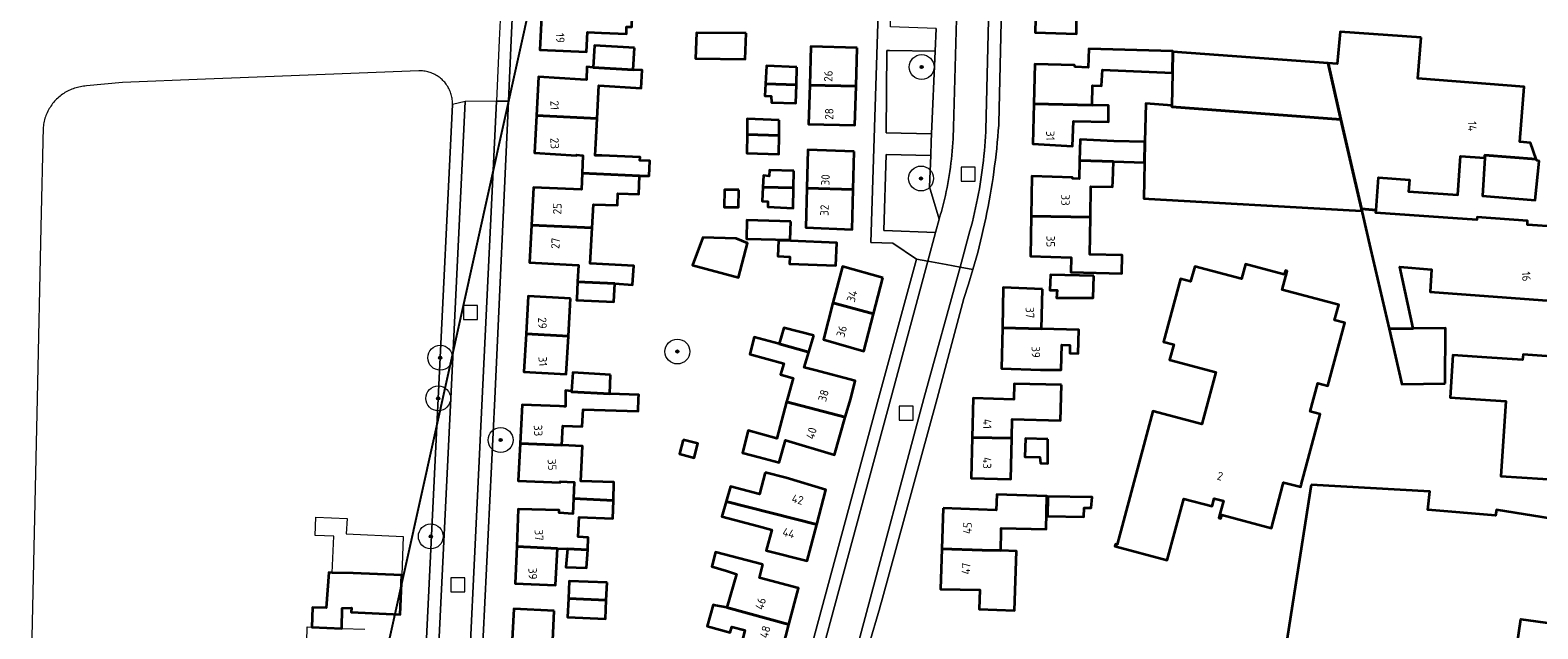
# Model space of a CAD drawing. Extents: x 154222 to 160093, y 456746 to 462495.
# Tile 52 of 254: x 157485 to 157728, y 460713 to 460809. Entities that reach past the tile are written whole.
import ezdxf
from ezdxf.enums import TextEntityAlignment as Align

# ---------------------------------------------------------------- set-up
doc = ezdxf.new("R2010")
doc.units = 0
doc.header["$LTSCALE"] = 0.75
doc.layers.get('0').update_dxf_attribs({"linetype": 'CONTINUOUS'})
doc.layers.get('DEFPOINTS').update_dxf_attribs({"linetype": 'CONTINUOUS'})
for name, color, linetype, lineweight in [('B-XX-GR-BOOM-S', 252, 'CONTINUOUS', 25), ('B-XX-OG-BEBOUWING-GV', 6, 'CONTINUOUS', 35), ('B-XX-OG-BEBOUWING-T18', 1, 'CONTINUOUS', 18), ('B-XX-OG-TERREIN_CULTUURSCHEIDING-GV', 252, 'CONTINUOUS', 18), ('B-XX-OG-TERREIN_ERF-GV', 252, 'CONTINUOUS', 18), ('B-XX-RI-GWA_RIOOLPUT-S', 252, 'CONTINUOUS', 25), ('B-XX-VH-VERHARDING_STRAATBAKSTEEN-GV', 252, 'CONTINUOUS', 18), ('B-XX-VH-VERHARDING_TEGEL-GV', 252, 'CONTINUOUS', 18)]:
    doc.layers.add(name, color=color, linetype=linetype, lineweight=lineweight)
doc.styles.add('NLCS-ISO-M-T18', font='NLCS-ISO.ttf', dxfattribs={"height": 1.8})

# ---------------------------------------------------------------- blocks, each defined once
blk = doc.blocks.new('SRI-PUT_INSPECTIEPUT_RIOOLPUT-SO')
at = {"color": 0, "linetype": 'ByBlock', "lineweight": 18}
blk.add_lwpolyline([(-1.125, -1.125), (1.125, -1.125), (1.125, 1.125), (-1.125, 1.125)], close=True, dxfattribs=at)
blk = doc.blocks.new('SGR-BOOM_01-SO')
at = {"linetype": 'ByBlock', "lineweight": 18}
h = blk.add_hatch(color=0, dxfattribs=at)
h.dxf.hatch_style = 1
edge = h.paths.add_edge_path()
edge.add_arc((0, 0), 0.25, 0, 360)
at = {"color": 0, "linetype": 'ByBlock', "lineweight": 18}
for radius in [2, 0.25]:
    blk.add_circle((0, 0), radius, dxfattribs=at)

msp = doc.modelspace()

# ---------------------------------------------------------------- linework, layer by layer
at = {"layer": 'B-XX-OG-BEBOUWING-GV'}
for points in [[(157658.516, 460815.17), (157655.514, 460815.241), (157653.565, 460815.287), (157646.961, 460815.445), (157646.773, 460808.8), (157653.447, 460808.616), (157653.447, 460812.54), (157662.034, 460812.239), (157662.133, 460815.053)], [(157574.941, 460811.977), (157567.444, 460812.463), (157567.134, 460806.058), (157574.639, 460805.725), (157574.792, 460808.89), (157577.033, 460808.783), (157581.036, 460808.592), (157581.033, 460809.743), (157581.883, 460809.745), (157581.979, 460811.521), (157577.178, 460811.832)], [(157600.297, 460808.689), (157592.292, 460808.77), (157592.152, 460804.617), (157600.157, 460804.536)], [(157708.861, 460807.999), (157695.852, 460808.918), (157695.364, 460803.764), (157693.899, 460803.871), (157695.967, 460794.856), (157698.047, 460785.791), (157699.273, 460780.445), (157701.62, 460780.282), (157702.029, 460785.498), (157707.015, 460785.131), (157706.87, 460783.28), (157714.776, 460782.698), (157715.211, 460788.953), (157719.114, 460788.662), (157719.138, 460789.109), (157727.394, 460788.446), (157726.462, 460791.081), (157724.761, 460791.227), (157725.44, 460800.084), (157708.327, 460801.444)], [(157582.335, 460806.356), (157575.878, 460806.742), (157575.668, 460803.216), (157582.124, 460802.83)], [(157618.163, 460806.38), (157610.708, 460806.562), (157610.524, 460800.366), (157617.979, 460800.172)], [(157668.922, 460805.7), (157668.925, 460805.839), (157655.435, 460806.17), (157655.343, 460803.205), (157653.24, 460803.313), (157653.14, 460803.563), (157646.736, 460803.747), (157646.576, 460797.336), (157655.967, 460797.124), (157656.038, 460800.283), (157657.488, 460800.25), (157657.602, 460802.842), (157668.86, 460802.35)], [(157693.899, 460803.871), (157668.922, 460805.7), (157668.86, 460802.35), (157668.763, 460797.096), (157668.758, 460796.848), (157695.967, 460794.856)], [(157575.668, 460803.216), (157574.695, 460803.274), (157574.591, 460801.209), (157573.649, 460801.27), (157566.894, 460801.704), (157566.577, 460795.466), (157576.334, 460795.003), (157576.602, 460800.3), (157583.408, 460799.893), (157583.551, 460802.745), (157582.124, 460802.83)], [(157608.464, 460803.255), (157603.561, 460803.443), (157603.418, 460800.551), (157608.373, 460800.422)], [(157608.373, 460800.422), (157603.418, 460800.551), (157603.323, 460798.64), (157604.323, 460798.593), (157604.376, 460797.542), (157608.278, 460797.451)], [(157617.979, 460800.172), (157610.524, 460800.366), (157610.338, 460794.104), (157617.793, 460793.922)], [(157576.334, 460795.003), (157566.577, 460795.466), (157566.273, 460789.496), (157573.028, 460789.062), (157573.033, 460789.152), (157574.029, 460789.064), (157573.907, 460786.222), (157583.141, 460785.767), (157584.719, 460785.749), (157584.796, 460788.208), (157583.218, 460788.257), (157583.235, 460788.786), (157577.08, 460789.022), (157576.033, 460789.062), (157576.129, 460790.951)], [(157655.967, 460797.124), (157646.576, 460797.336), (157646.416, 460790.939), (157652.821, 460790.554), (157652.961, 460794.557), (157658.615, 460794.47), (157658.608, 460797.065)], [(157668.763, 460797.096), (157664.572, 460797.403), (157664.442, 460791.251), (157664.372, 460787.936), (157664.25, 460782.117), (157665.075, 460782.07), (157697.286, 460780.245), (157699.346, 460780.128), (157699.273, 460780.445), (157698.047, 460785.791), (157695.967, 460794.856), (157668.758, 460796.848)], [(157605.633, 460794.743), (157600.48, 460794.931), (157600.44, 460792.396), (157605.594, 460792.262)], [(157605.594, 460792.262), (157600.44, 460792.396), (157600.393, 460789.428), (157605.546, 460789.24)], [(157659.473, 460791.371), (157654.019, 460791.608), (157653.937, 460788.234), (157659.379, 460788.078), (157664.372, 460787.936), (157664.442, 460791.251)], [(157617.652, 460789.669), (157610.197, 460789.952), (157610.039, 460783.793), (157617.497, 460783.599)], [(157659.379, 460788.078), (157653.937, 460788.234), (157653.866, 460785.312), (157652.78, 460785.351), (157652.783, 460785.501), (157646.279, 460785.736), (157646.169, 460779.3), (157655.675, 460779.115), (157655.76, 460784.063), (157659.251, 460783.991), (157659.288, 460784.866)], [(157727.394, 460788.446), (157719.138, 460789.109), (157719.114, 460788.662), (157718.778, 460782.558), (157727.235, 460781.878), (157727.87, 460788.133), (157727.47, 460788.232)], [(157573.907, 460786.222), (157573.792, 460783.561), (157566.086, 460783.892), (157565.774, 460777.836), (157575.534, 460777.395), (157575.742, 460781.189), (157579.591, 460781.065), (157579.652, 460782.942), (157583.049, 460782.832), (157583.141, 460785.767)], [(157607.954, 460786.594), (157604.052, 460786.685), (157604.004, 460785.734), (157603.103, 460785.832), (157603, 460783.976), (157607.915, 460783.849)], [(157599.11, 460783.515), (157596.81, 460783.548), (157596.77, 460780.748), (157599.07, 460780.716)], [(157607.915, 460783.849), (157603, 460783.976), (157602.875, 460781.71), (157603.813, 460781.658), (157603.774, 460780.77), (157607.869, 460780.591)], [(157617.497, 460783.599), (157610.039, 460783.793), (157609.877, 460777.444), (157617.332, 460777.161)], [(157607.473, 460778.438), (157600.419, 460778.622), (157600.342, 460775.665), (157607.396, 460775.481)], [(157655.675, 460779.115), (157646.169, 460779.3), (157646.059, 460772.878), (157652.563, 460772.643), (157652.522, 460770.262), (157660.724, 460770.062), (157660.767, 460773.013), (157655.572, 460773.14)], [(157701.62, 460780.282), (157699.273, 460780.445), (157699.346, 460780.128), (157699.404, 460779.875), (157700.738, 460774.06), (157703.721, 460761.159), (157707.615, 460761.211), (157705.44, 460771.121), (157710.566, 460770.74), (157710.31, 460767.129), (157729.875, 460765.675), (157730.518, 460774.452), (157732.06, 460775.801), (157732.079, 460776.061), (157730.747, 460777.584), (157725.994, 460777.872), (157725.992, 460778.523), (157717.886, 460779.154), (157717.837, 460778.703), (157701.586, 460779.853)], [(157565.774, 460777.836), (157565.465, 460771.834), (157572.309, 460771.458), (157573.321, 460771.402), (157573.185, 460768.738), (157579.181, 460768.465), (157582.033, 460768.271), (157582.226, 460771.324), (157575.221, 460771.657), (157575.534, 460777.395)], [(157598.701, 460775.713), (157593.314, 460775.857), (157591.688, 460771.401), (157599.068, 460769.422), (157600.539, 460774.967)], [(157607.424, 460775.305), (157605.479, 460775.379), (157605.383, 460772.848), (157607.328, 460772.775), (157607.285, 460771.638), (157614.75, 460771.355), (157614.889, 460775.022)], [(157622.304, 460769.369), (157615.796, 460771.204), (157614.265, 460765.347), (157620.795, 460763.595)], [(157686.851, 460769.928), (157680.621, 460771.582), (157679.983, 460769.201), (157672.47, 460771.21), (157671.8, 460768.77), (157670.148, 460769.212), (157667.452, 460759.07), (157669.087, 460758.637), (157668.424, 460756.197), (157675.859, 460754.2), (157673.62, 460745.859), (157665.721, 460747.96), (157660.001, 460726.482), (157659.696, 460726.562), (157659.618, 460726.251), (157668.038, 460724.004), (157670.697, 460733.868), (157675.269, 460732.645), (157675.602, 460733.909), (157677.1, 460733.515), (157676.357, 460730.773), (157676.673, 460730.691), (157676.839, 460731.28), (157684.788, 460729.153), (157686.633, 460736.073), (157686.745, 460736.493), (157689.516, 460735.758), (157689.603, 460736.081), (157692.651, 460747.451), (157691.021, 460747.89), (157692.237, 460752.428), (157693.879, 460751.991), (157696.591, 460762.126), (157694.963, 460762.571), (157695.628, 460765.014), (157686.527, 460767.456), (157687.336, 460770.453), (157687.036, 460770.538)], [(157579.181, 460768.465), (157573.185, 460768.738), (157573.044, 460765.994), (157573.034, 460765.798), (157579.038, 460765.513)], [(157656.223, 460769.7), (157649.268, 460769.834), (157649.174, 460767.382), (157650.325, 460767.385), (157650.228, 460766.184), (157656.131, 460766.148)], [(157572.032, 460766.046), (157565.228, 460766.43), (157564.893, 460760.353), (157571.698, 460760.002)], [(157647.973, 460767.579), (157641.669, 460767.814), (157641.511, 460761.361), (157647.816, 460761.175)], [(157620.795, 460763.595), (157614.265, 460765.347), (157612.722, 460759.44), (157619.23, 460757.605)], [(157611.17, 460760.087), (157606.364, 460761.326), (157605.62, 460758.772), (157610.385, 460757.44)], [(157647.816, 460761.175), (157641.511, 460761.361), (157641.35, 460754.806), (157647.654, 460754.571), (157650.977, 460754.57), (157651.075, 460758.579), (157652.395, 460758.54), (157652.363, 460757.24), (157653.732, 460757.2), (157653.826, 460760.999)], [(157712.747, 460752.376), (157712.826, 460761.281), (157707.615, 460761.211), (157703.721, 460761.159), (157705.793, 460752.259)], [(157571.698, 460760.002), (157564.893, 460760.353), (157564.557, 460754.271), (157571.361, 460753.887)], [(157605.62, 460758.772), (157601.615, 460759.813), (157600.871, 460757.11), (157606.346, 460755.614), (157605.835, 460753.839), (157607.884, 460753.225), (157606.956, 460749.999), (157606.813, 460749.457), (157616.249, 460746.968), (157617.121, 460749.999), (157617.841, 460752.798), (157611.333, 460754.534), (157609.656, 460754.981), (157610.385, 460757.44)], [(157732.849, 460756.527), (157725.293, 460757.059), (157725.195, 460756.208), (157719.441, 460756.594), (157713.998, 460756.959), (157713.54, 460750.139), (157722.521, 460749.551), (157721.713, 460737.488), (157731.831, 460736.826), (157732.166, 460741.815), (157734.361, 460741.671), (157734.38, 460741.95), (157735.238, 460741.893), (157735.612, 460747.48), (157734.754, 460747.538), (157734.919, 460749.999), (157734.963, 460751.078), (157732.561, 460751.273)], [(157578.466, 460753.804), (157572.411, 460754.14), (157572.219, 460751.138), (157572.215, 460751.072), (157578.373, 460750.749), (157578.373, 460750.752)], [(157651.015, 460752.158), (157643.417, 460752.347), (157643.355, 460749.841), (157636.837, 460750.01), (157636.68, 460743.725), (157643.021, 460743.573), (157643.098, 460746.653), (157650.872, 460746.46)], [(157572.219, 460751.138), (157571.218, 460751.236), (157571.22, 460749.999), (157571.222, 460748.688), (157570.981, 460748.696), (157570.259, 460748.721), (157564.252, 460748.933), (157563.936, 460742.752), (157570.67, 460742.473), (157570.825, 460745.57), (157573.919, 460745.465), (157574.055, 460748.182), (157582.923, 460747.939), (157583.004, 460749.999), (157583.026, 460750.564), (157578.373, 460750.752), (157578.373, 460750.749), (157572.215, 460751.072)], [(157616.249, 460746.968), (157606.813, 460749.457), (157605.25, 460743.539), (157600.638, 460744.838), (157599.688, 460741.223), (157602.397, 460740.524), (157605.594, 460739.704), (157606.634, 460743.28), (157614.514, 460740.94)], [(157570.67, 460742.473), (157563.936, 460742.752), (157563.629, 460736.735), (157570.37, 460736.461), (157570.378, 460736.621), (157572.624, 460736.53), (157572.507, 460733.885), (157578.945, 460733.596), (157579.036, 460736.498), (157573.709, 460736.665), (157573.992, 460742.335)], [(157590.165, 460743.343), (157589.581, 460741.057), (157591.959, 460740.45), (157592.542, 460742.737)], [(157643.021, 460743.573), (157636.68, 460743.725), (157636.517, 460737.163), (157642.858, 460736.999)], [(157648.805, 460743.434), (157645.228, 460743.52), (157645.131, 460740.603), (157647.558, 460740.544), (157647.626, 460739.606), (157648.827, 460739.551)], [(157603.349, 460738.097), (157602.463, 460734.608), (157597.759, 460735.804), (157597.09, 460733.435), (157611.645, 460729.701), (157613.13, 460735.292), (157606.755, 460737.231)], [(157691.196, 460736.12), (157686.556, 460706.621), (157687.385, 460706.496), (157690.334, 460706.046), (157689.133, 460701.303), (157690.872, 460701.037), (157690.137, 460699.44), (157707.163, 460696.845), (157707.163, 460697.142), (157704.405, 460697.563), (157705.291, 460703.72), (157709.963, 460703.047), (157723.045, 460701.216), (157723.811, 460706.531), (157724.073, 460708.669), (157724.908, 460714.49), (157736.299, 460712.92), (157738.714, 460729.258), (157721.02, 460732.096), (157720.838, 460731.157), (157709.973, 460732.101), (157710.268, 460735.003)], [(157578.945, 460733.596), (157572.507, 460733.885), (157572.399, 460731.457), (157570.222, 460731.568), (157570.244, 460732.008), (157563.615, 460732.208), (157563.389, 460726.177), (157569.932, 460725.88), (157571.539, 460725.807), (157574.81, 460725.658), (157574.9, 460727.65), (157573.26, 460727.725), (157573.42, 460730.873), (157578.854, 460730.694)], [(157611.645, 460729.701), (157597.09, 460733.435), (157596.397, 460730.981), (157602.269, 460729.451), (157604.444, 460728.884), (157603.516, 460725.531), (157610.102, 460723.893)], [(157632.003, 460732.36), (157631.78, 460725.804), (157638.266, 460725.611), (157641.265, 460725.52), (157641.324, 460728.65), (157641.333, 460729.113), (157648.584, 460728.957), (157648.688, 460734.297), (157640.608, 460734.522), (157640.533, 460732.021)], [(157648.843, 460734.236), (157648.786, 460731.041), (157654.623, 460730.935), (157654.65, 460732.422), (157655.798, 460732.422), (157655.981, 460734.107)], [(157569.932, 460725.88), (157563.389, 460726.177), (157563.165, 460720.211), (157569.632, 460719.985)], [(157574.81, 460725.658), (157571.539, 460725.807), (157571.317, 460722.871), (157574.631, 460722.765)], [(157602.964, 460723.27), (157595.375, 460725.294), (157594.763, 460722.964), (157597.118, 460722.243), (157598.721, 460721.752), (157597.216, 460716.387), (157607.174, 460713.636), (157608.712, 460719.495), (157602.451, 460721.16)], [(157631.78, 460725.804), (157631.559, 460719.313), (157637.869, 460719.205), (157637.763, 460716.1), (157643.45, 460715.907), (157643.775, 460725.444), (157641.265, 460725.52), (157638.266, 460725.611)], [(157533.683, 460721.967), (157533.182, 460721.979), (157532.749, 460716.323), (157530.536, 460716.348), (157530.44, 460713.229), (157535.267, 460712.998), (157535.338, 460716.275), (157536.826, 460716.309), (157536.779, 460715.621), (157544.647, 460715.265), (157544.896, 460721.548), (157537.059, 460721.888)], [(157577.92, 460720.395), (157571.854, 460720.586), (157571.707, 460717.828), (157577.788, 460717.54)], [(157577.788, 460717.54), (157571.707, 460717.828), (157571.547, 460714.831), (157577.651, 460714.566)], [(157569.416, 460715.857), (157562.912, 460716.17), (157562.621, 460710.198), (157569.132, 460709.882)], [(157595.384, 460716.705), (157594.969, 460716.827), (157594.026, 460713.384), (157597.733, 460712.366), (157598.016, 460713.256), (157600.069, 460712.73), (157599.261, 460709.448), (157605.647, 460707.821), (157607.174, 460713.636), (157597.216, 460716.387)]]:
    msp.add_lwpolyline(points, close=True, dxfattribs=at)
at = {"layer": 'B-XX-OG-TERREIN_CULTUURSCHEIDING-GV'}
for points in [[(157630.702, 460805.799), (157623.367, 460805.942), (157622.95, 460805.933), (157622.798, 460792.676), (157630.141, 460792.542)], [(157629.99, 460789.06), (157622.806, 460789.231), (157622.436, 460776.973), (157630.758, 460776.662), (157631.336, 460778.796), (157629.775, 460783.995)]]:
    msp.add_lwpolyline(points, close=True, dxfattribs=at)
at = {"layer": 'B-XX-OG-TERREIN_ERF-GV'}
for points in [[(157601.397, 460675.239), (157621.576, 460749.999), (157627.7, 460772.383), (157623.891, 460774.976), (157620.346, 460775.077), (157623.085, 460860.674)], [(157642.36, 460854.816), (157640.955, 460794.228), (157640.935, 460793.939), (157640.864, 460792.997), (157640.785, 460792.055), (157640.698, 460791.114), (157640.603, 460790.173), (157640.5, 460789.234), (157640.389, 460788.295), (157640.27, 460787.357), (157640.144, 460786.421), (157640.009, 460785.485), (157639.867, 460784.551), (157639.716, 460783.618), (157639.558, 460782.686), (157639.391, 460781.755), (157639.217, 460780.826), (157639.036, 460779.899), (157638.846, 460778.973), (157638.648, 460778.049), (157638.443, 460777.126), (157638.229, 460776.205), (157638.008, 460775.286), (157637.78, 460774.369), (157637.543, 460773.454), (157637.299, 460772.541), (157637.047, 460771.63), (157636.787, 460770.721), (157636.079, 460768.376), (157635.319, 460766.048), (157631.03, 460749.999), (157622.059, 460717.271), (157621.88, 460716.605), (157621.797, 460716.297), (157620.035, 460710.31)], [(157563.286, 460825.009), (157562.491, 460807.562), (157562.046, 460797.802), (157559.888, 460749.998), (157556.679, 460684.362)], [(157729.875, 460765.675), (157710.31, 460767.129), (157710.566, 460770.74), (157705.44, 460771.121), (157707.615, 460761.211), (157712.826, 460761.281), (157712.747, 460752.376), (157705.793, 460752.259), (157703.721, 460761.159), (157700.738, 460774.06), (157699.404, 460779.875), (157699.346, 460780.128), (157697.286, 460780.245), (157665.075, 460782.07), (157664.25, 460782.117), (157664.372, 460787.936), (157659.379, 460788.078), (157659.288, 460784.866), (157659.251, 460783.991), (157655.76, 460784.063), (157655.675, 460779.115), (157655.572, 460773.14), (157660.767, 460773.013), (157660.724, 460770.062), (157652.522, 460770.262), (157652.563, 460772.643), (157646.059, 460772.878), (157646.169, 460779.3), (157646.279, 460785.736), (157652.783, 460785.501), (157652.78, 460785.351), (157653.866, 460785.312), (157653.937, 460788.234), (157654.019, 460791.608), (157659.473, 460791.371), (157664.442, 460791.251), (157664.572, 460797.403), (157668.763, 460797.096), (157668.86, 460802.35), (157657.602, 460802.842), (157657.488, 460800.25), (157656.038, 460800.283), (157655.967, 460797.124), (157658.608, 460797.065), (157658.615, 460794.47), (157652.961, 460794.557), (157652.821, 460790.554), (157646.416, 460790.939), (157646.576, 460797.336), (157646.736, 460803.747), (157653.14, 460803.563), (157653.24, 460803.313), (157655.343, 460803.205), (157655.435, 460806.17), (157668.925, 460805.839), (157668.922, 460805.7), (157693.899, 460803.871), (157695.364, 460803.764), (157695.852, 460808.918), (157708.861, 460807.999), (157708.327, 460801.444), (157725.44, 460800.084), (157724.761, 460791.227), (157726.462, 460791.081), (157727.394, 460788.446), (157727.47, 460788.232), (157727.87, 460788.133), (157727.235, 460781.878), (157718.778, 460782.558), (157719.114, 460788.662), (157715.211, 460788.953), (157714.776, 460782.698), (157706.87, 460783.28), (157707.015, 460785.131), (157702.029, 460785.498), (157701.62, 460780.282), (157701.586, 460779.853), (157717.837, 460778.703), (157717.886, 460779.154), (157725.992, 460778.523), (157725.994, 460777.872), (157730.747, 460777.584)], [(157547.785, 460689.382), (157550.731, 460750), (157553.047, 460797.219), (157553.051, 460797.424), (157553.047, 460797.628), (157553.047, 460797.631), (157553.035, 460797.833), (157553.015, 460798.036), (157552.987, 460798.239), (157552.951, 460798.441), (157552.907, 460798.641), (157552.856, 460798.839), (157552.797, 460799.035), (157552.73, 460799.229), (157552.656, 460799.419), (157552.574, 460799.607), (157552.485, 460799.791), (157552.389, 460799.972), (157552.286, 460800.149), (157552.176, 460800.322), (157552.059, 460800.49), (157551.936, 460800.654), (157551.807, 460800.812), (157551.672, 460800.966), (157551.53, 460801.114), (157551.383, 460801.256), (157551.231, 460801.393), (157551.073, 460801.523), (157550.91, 460801.648), (157550.743, 460801.766), (157550.571, 460801.877), (157550.395, 460801.981), (157550.215, 460802.078), (157550.031, 460802.169), (157549.844, 460802.252), (157549.654, 460802.328), (157549.461, 460802.396), (157549.265, 460802.457), (157549.067, 460802.509), (157548.868, 460802.555), (157548.666, 460802.592), (157548.464, 460802.621), (157548.26, 460802.643), (157548.056, 460802.656), (157547.851, 460802.662), (157547.647, 460802.659), (157547.631, 460802.659), (157517.509, 460801.466), (157513.329, 460801.301), (157500, 460800.775), (157494.175, 460800.221), (157493.932, 460800.204), (157493.69, 460800.179), (157493.449, 460800.146), (157493.21, 460800.105), (157492.971, 460800.056), (157492.735, 460799.999), (157492.5, 460799.935), (157492.268, 460799.863), (157492.038, 460799.784), (157491.811, 460799.696), (157491.587, 460799.602), (157491.366, 460799.5), (157491.149, 460799.391), (157490.935, 460799.275), (157490.725, 460799.152), (157490.519, 460799.022), (157490.318, 460798.885), (157490.122, 460798.742), (157489.93, 460798.592), (157489.743, 460798.436), (157489.562, 460798.275), (157489.385, 460798.107), (157489.215, 460797.933), (157489.05, 460797.754), (157488.891, 460797.57), (157488.739, 460797.381), (157488.593, 460797.186), (157488.453, 460796.987), (157488.319, 460796.784), (157488.193, 460796.576), (157488.073, 460796.364), (157487.961, 460796.148), (157487.856, 460795.929), (157487.758, 460795.707), (157487.667, 460795.481), (157487.584, 460795.253), (157487.508, 460795.021), (157487.44, 460794.788), (157487.38, 460794.552), (157487.327, 460794.315), (157487.282, 460794.076), (157487.245, 460793.835), (157487.22, 460793.627), (157486.864, 460777.547), (157486.254, 460749.999), (157485.121, 460699.674)], [(157686.556, 460706.621), (157691.196, 460736.12), (157710.268, 460735.003), (157709.973, 460732.101), (157720.838, 460731.157), (157721.02, 460732.096), (157738.714, 460729.258)], [(157529.621, 460710.832), (157529.703, 460713.254), (157530.44, 460713.229), (157530.536, 460716.348), (157532.749, 460716.323), (157533.182, 460721.979), (157533.683, 460721.967), (157533.973, 460727.817), (157530.956, 460727.966), (157531.102, 460730.895), (157536.102, 460730.674), (157535.974, 460728.193), (157545.143, 460727.8), (157544.896, 460721.548), (157544.647, 460715.265), (157536.779, 460715.621), (157536.826, 460716.309), (157535.338, 460716.275), (157535.267, 460712.998), (157538.967, 460712.891)], [(157736.299, 460712.92), (157724.908, 460714.49), (157724.073, 460708.669), (157723.811, 460706.531), (157725.228, 460707.6), (157730.058, 460706.904)]]:
    msp.add_lwpolyline(points, dxfattribs=at)
for points in [[(157658.516, 460815.17), (157662.133, 460815.053), (157662.034, 460812.239), (157653.447, 460812.54), (157653.447, 460808.616), (157646.773, 460808.8), (157646.961, 460815.445), (157647.142, 460821.859), (157653.697, 460821.674), (157653.697, 460821.324), (157654.848, 460821.327), (157654.941, 460824.179), (157653.534, 460824.175), (157653.691, 460826.777), (157659.338, 460826.641), (157659.244, 460824.089), (157667.199, 460823.858), (157667.106, 460820.806), (157658.676, 460820.969)], [(157567.444, 460812.463), (157567.753, 460818.867), (157575.258, 460818.534), (157575.082, 460814.895), (157577.319, 460814.787), (157581.271, 460814.596), (157581.225, 460813.296), (157582.075, 460813.298), (157581.979, 460811.521), (157581.883, 460809.745), (157581.033, 460809.743), (157581.036, 460808.592), (157577.033, 460808.783), (157574.792, 460808.89), (157574.639, 460805.725), (157567.134, 460806.058)], [(157600.297, 460808.689), (157600.157, 460804.536), (157592.152, 460804.617), (157592.292, 460808.77)], [(157579.181, 460768.465), (157579.038, 460765.513), (157573.034, 460765.798), (157573.044, 460765.994), (157573.185, 460768.738), (157573.321, 460771.402), (157572.309, 460771.458), (157565.465, 460771.834), (157565.774, 460777.836), (157566.086, 460783.892), (157573.792, 460783.561), (157573.907, 460786.222), (157574.029, 460789.064), (157573.033, 460789.152), (157573.028, 460789.062), (157566.273, 460789.496), (157566.577, 460795.466), (157566.894, 460801.704), (157573.649, 460801.27), (157574.591, 460801.209), (157574.695, 460803.274), (157575.668, 460803.216), (157575.878, 460806.742), (157582.335, 460806.356), (157582.124, 460802.83), (157583.551, 460802.745), (157583.408, 460799.893), (157576.602, 460800.3), (157576.334, 460795.003), (157576.129, 460790.951), (157576.033, 460789.062), (157577.08, 460789.022), (157583.235, 460788.786), (157583.218, 460788.257), (157584.796, 460788.208), (157584.719, 460785.749), (157583.141, 460785.767), (157583.049, 460782.832), (157579.652, 460782.942), (157579.591, 460781.065), (157575.742, 460781.189), (157575.534, 460777.395), (157575.221, 460771.657), (157582.226, 460771.324), (157582.033, 460768.271)], [(157610.524, 460800.366), (157610.708, 460806.562), (157618.163, 460806.38), (157617.979, 460800.172), (157617.793, 460793.922), (157610.338, 460794.104)], [(157603.418, 460800.551), (157603.561, 460803.443), (157608.464, 460803.255), (157608.373, 460800.422), (157608.278, 460797.451), (157604.376, 460797.542), (157604.323, 460798.593), (157603.323, 460798.64)], [(157600.44, 460792.396), (157600.48, 460794.931), (157605.633, 460794.743), (157605.594, 460792.262), (157605.546, 460789.24), (157600.393, 460789.428)], [(157617.652, 460789.669), (157617.497, 460783.599), (157617.332, 460777.161), (157609.877, 460777.444), (157610.039, 460783.793), (157610.197, 460789.952)], [(157603, 460783.976), (157603.103, 460785.832), (157604.004, 460785.734), (157604.052, 460786.685), (157607.954, 460786.594), (157607.915, 460783.849), (157607.869, 460780.591), (157603.774, 460780.77), (157603.813, 460781.658), (157602.875, 460781.71)], [(157599.11, 460783.515), (157599.07, 460780.716), (157596.77, 460780.748), (157596.81, 460783.548)], [(157607.473, 460778.438), (157607.396, 460775.481), (157600.342, 460775.665), (157600.419, 460778.622)], [(157598.701, 460775.713), (157600.539, 460774.967), (157599.068, 460769.422), (157591.688, 460771.401), (157593.314, 460775.857)], [(157607.424, 460775.305), (157614.889, 460775.022), (157614.75, 460771.355), (157607.285, 460771.638), (157607.328, 460772.775), (157605.383, 460772.848), (157605.479, 460775.379)], [(157622.304, 460769.369), (157620.795, 460763.595), (157619.23, 460757.605), (157612.722, 460759.44), (157614.265, 460765.347), (157615.796, 460771.204)], [(157686.851, 460769.928), (157687.036, 460770.538), (157687.336, 460770.453), (157686.527, 460767.456), (157695.628, 460765.014), (157694.963, 460762.571), (157696.591, 460762.126), (157693.879, 460751.991), (157692.237, 460752.428), (157691.021, 460747.89), (157692.651, 460747.451), (157689.603, 460736.081), (157689.516, 460735.758), (157686.745, 460736.493), (157686.633, 460736.073), (157684.788, 460729.153), (157676.839, 460731.28), (157676.673, 460730.691), (157676.357, 460730.773), (157677.1, 460733.515), (157675.602, 460733.909), (157675.269, 460732.645), (157670.697, 460733.868), (157668.038, 460724.004), (157659.618, 460726.251), (157659.696, 460726.562), (157660.001, 460726.482), (157665.721, 460747.96), (157673.62, 460745.859), (157675.859, 460754.2), (157668.424, 460756.197), (157669.087, 460758.637), (157667.452, 460759.07), (157670.148, 460769.212), (157671.8, 460768.77), (157672.47, 460771.21), (157679.983, 460769.201), (157680.621, 460771.582)], [(157656.223, 460769.7), (157656.131, 460766.148), (157650.228, 460766.184), (157650.325, 460767.385), (157649.174, 460767.382), (157649.268, 460769.834)], [(157571.698, 460760.002), (157571.361, 460753.887), (157564.557, 460754.271), (157564.893, 460760.353), (157565.228, 460766.43), (157572.032, 460766.046)], [(157647.973, 460767.579), (157647.816, 460761.175), (157653.826, 460760.999), (157653.732, 460757.2), (157652.363, 460757.24), (157652.395, 460758.54), (157651.075, 460758.579), (157650.977, 460754.57), (157647.654, 460754.571), (157641.35, 460754.806), (157641.511, 460761.361), (157641.669, 460767.814)], [(157611.17, 460760.087), (157610.385, 460757.44), (157609.656, 460754.981), (157611.333, 460754.534), (157617.841, 460752.798), (157617.121, 460749.999), (157616.249, 460746.968), (157614.514, 460740.94), (157606.634, 460743.28), (157605.594, 460739.704), (157602.397, 460740.524), (157599.688, 460741.223), (157600.638, 460744.838), (157605.25, 460743.539), (157606.813, 460749.457), (157606.956, 460749.999), (157607.884, 460753.225), (157605.835, 460753.839), (157606.346, 460755.614), (157600.871, 460757.11), (157601.615, 460759.813), (157605.62, 460758.772), (157606.364, 460761.326)], [(157732.849, 460756.527), (157732.561, 460751.273), (157734.963, 460751.078), (157734.919, 460749.999), (157734.754, 460747.538), (157735.612, 460747.48), (157735.238, 460741.893), (157734.38, 460741.95), (157734.361, 460741.671), (157732.166, 460741.815), (157731.831, 460736.826), (157721.713, 460737.488), (157722.521, 460749.551), (157713.54, 460750.139), (157713.998, 460756.959), (157719.441, 460756.594), (157725.195, 460756.208), (157725.293, 460757.059)], [(157578.466, 460753.804), (157578.373, 460750.752), (157583.026, 460750.564), (157583.004, 460749.999), (157582.923, 460747.939), (157574.055, 460748.182), (157573.919, 460745.465), (157570.825, 460745.57), (157570.67, 460742.473), (157573.992, 460742.335), (157573.709, 460736.665), (157579.036, 460736.498), (157578.945, 460733.596), (157578.854, 460730.694), (157573.42, 460730.873), (157573.26, 460727.725), (157574.9, 460727.65), (157574.81, 460725.658), (157574.631, 460722.765), (157571.317, 460722.871), (157571.539, 460725.807), (157569.932, 460725.88), (157569.632, 460719.985), (157563.165, 460720.211), (157563.389, 460726.177), (157563.615, 460732.208), (157570.244, 460732.008), (157570.222, 460731.568), (157572.399, 460731.457), (157572.507, 460733.885), (157572.624, 460736.53), (157570.378, 460736.621), (157570.37, 460736.461), (157563.629, 460736.735), (157563.936, 460742.752), (157564.252, 460748.933), (157570.259, 460748.721), (157570.981, 460748.696), (157571.222, 460748.688), (157571.22, 460749.999), (157571.218, 460751.236), (157572.219, 460751.138), (157572.411, 460754.14)], [(157651.015, 460752.158), (157650.872, 460746.46), (157643.098, 460746.653), (157643.021, 460743.573), (157642.858, 460736.999), (157636.517, 460737.163), (157636.68, 460743.725), (157636.837, 460750.01), (157643.355, 460749.841), (157643.417, 460752.347)], [(157590.165, 460743.343), (157592.542, 460742.737), (157591.959, 460740.45), (157589.581, 460741.057)], [(157648.805, 460743.434), (157648.827, 460739.551), (157647.626, 460739.606), (157647.558, 460740.544), (157645.131, 460740.603), (157645.228, 460743.52)], [(157611.645, 460729.701), (157610.102, 460723.893), (157603.516, 460725.531), (157604.444, 460728.884), (157602.269, 460729.451), (157596.397, 460730.981), (157597.09, 460733.435), (157597.759, 460735.804), (157602.463, 460734.608), (157603.349, 460738.097), (157606.755, 460737.231), (157613.13, 460735.292)], [(157641.265, 460725.52), (157643.775, 460725.444), (157643.45, 460715.907), (157637.763, 460716.1), (157637.869, 460719.205), (157631.559, 460719.313), (157631.78, 460725.804), (157632.003, 460732.36), (157640.533, 460732.021), (157640.608, 460734.522), (157648.688, 460734.297), (157648.584, 460728.957), (157641.333, 460729.113), (157641.324, 460728.65)], [(157648.843, 460734.236), (157655.981, 460734.107), (157655.798, 460732.422), (157654.65, 460732.422), (157654.623, 460730.935), (157648.786, 460731.041)], [(157595.384, 460716.705), (157597.216, 460716.387), (157598.721, 460721.752), (157597.118, 460722.243), (157594.763, 460722.964), (157595.375, 460725.294), (157602.964, 460723.27), (157602.451, 460721.16), (157608.712, 460719.495), (157607.174, 460713.636), (157605.647, 460707.821), (157599.261, 460709.448), (157600.069, 460712.73), (157598.016, 460713.256), (157597.733, 460712.366), (157594.026, 460713.384), (157594.969, 460716.827)], [(157577.92, 460720.395), (157577.788, 460717.54), (157577.651, 460714.566), (157571.547, 460714.831), (157571.707, 460717.828), (157571.854, 460720.586)], [(157569.416, 460715.857), (157569.132, 460709.882), (157569.014, 460707.404), (157568.842, 460703.772), (157562.325, 460704.135), (157562.359, 460704.834), (157561.379, 460705.267), (157561.457, 460706.866), (157562.475, 460707.201), (157562.621, 460710.198), (157562.912, 460716.17)]]:
    msp.add_lwpolyline(points, close=True, dxfattribs=at)
at = {"layer": 'B-XX-VH-VERHARDING_STRAATBAKSTEEN-GV'}
for points in [[(157634.71, 460832.235), (157633.652, 460793.61), (157633.64, 460793.05), (157633.619, 460792.392), (157633.589, 460791.734), (157633.552, 460791.077), (157633.506, 460790.42), (157633.453, 460789.764), (157633.391, 460789.109), (157633.322, 460788.454), (157633.245, 460787.801), (157633.159, 460787.148), (157633.066, 460786.496), (157632.965, 460785.846), (157632.856, 460785.197), (157632.739, 460784.549), (157632.615, 460783.902), (157632.482, 460783.258), (157632.341, 460782.615), (157632.193, 460781.973), (157632.037, 460781.334), (157631.874, 460780.696), (157631.702, 460780.061), (157631.523, 460779.427), (157631.336, 460778.796), (157630.758, 460776.662), (157629.513, 460772.051), (157632.489, 460771.507), (157634.701, 460771.102), (157636.294, 460776.907), (157636.494, 460777.651), (157636.686, 460778.396), (157636.87, 460779.144), (157637.046, 460779.894), (157637.215, 460780.645), (157637.376, 460781.398), (157637.529, 460782.153), (157637.674, 460782.909), (157637.811, 460783.667), (157637.941, 460784.426), (157638.062, 460785.186), (157638.176, 460785.948), (157638.281, 460786.711), (157638.379, 460787.475), (157638.469, 460788.24), (157638.551, 460789.005), (157638.625, 460789.772), (157638.691, 460790.539), (157638.749, 460791.307), (157638.799, 460792.075), (157638.841, 460792.844), (157638.856, 460793.172), (157640.304, 460852.782)], [(157630.856, 460809.472), (157630.702, 460805.799), (157630.141, 460792.542), (157630.087, 460791.269), (157629.99, 460789.06), (157629.775, 460783.995), (157631.336, 460778.796), (157631.523, 460779.427), (157631.702, 460780.061), (157631.874, 460780.696), (157632.037, 460781.334), (157632.193, 460781.973), (157632.341, 460782.615), (157632.482, 460783.258), (157632.615, 460783.902), (157632.739, 460784.549), (157632.856, 460785.197), (157632.965, 460785.846), (157633.066, 460786.496), (157633.159, 460787.148), (157633.245, 460787.801), (157633.322, 460788.454), (157633.391, 460789.109), (157633.453, 460789.764), (157633.506, 460790.42), (157633.552, 460791.077), (157633.589, 460791.734), (157633.619, 460792.392), (157633.64, 460793.05), (157633.652, 460793.61), (157634.71, 460832.235)], [(157554.656, 460684.057), (157557.824, 460749.999), (157560.118, 460797.78), (157555.097, 460797.724), (157552.776, 460749.999), (157549.73, 460687.519)]]:
    msp.add_lwpolyline(points, dxfattribs=at)
msp.add_lwpolyline([(157632.489, 460771.507), (157629.513, 460772.051), (157623.557, 460749.999), (157603.676, 460676.563), (157608.81, 460675.186), (157628.89, 460750), (157634.701, 460771.102)], close=True, dxfattribs=at)
at = {"layer": 'B-XX-VH-VERHARDING_TEGEL-GV'}
for points in [[(157624.587, 460860.308), (157624.59, 460860.713), (157623.085, 460860.674), (157620.346, 460775.077), (157623.891, 460774.976), (157627.7, 460772.383), (157629.513, 460772.051), (157630.758, 460776.662), (157622.436, 460776.973), (157622.806, 460789.231), (157629.99, 460789.06), (157630.087, 460791.269), (157630.141, 460792.542), (157622.798, 460792.676), (157622.95, 460805.933), (157623.367, 460805.942), (157630.702, 460805.799), (157630.856, 460809.472), (157623.508, 460809.745), (157623.922, 460824.655), (157631.488, 460824.356), (157631.59, 460826.794), (157624.066, 460827.106), (157623.555, 460827.092)], [(157552.776, 460749.999), (157555.097, 460797.724), (157553.047, 460797.219), (157550.731, 460750), (157547.785, 460689.382), (157515.898, 460690.996), (157515.731, 460687.682), (157514.104, 460687.989), (157500, 460690.648), (157491.618, 460692.198), (157490.773, 460690.493), (157493.682, 460689.854), (157500, 460688.466), (157515.597, 460685.434), (157518.073, 460684.953), (157518.513, 460688.952), (157530.558, 460688.395), (157530.335, 460682.566), (157532.074, 460682.227), (157532.527, 460682.139), (157532.767, 460688.327), (157547.725, 460687.614), (157549.73, 460687.519)]]:
    msp.add_lwpolyline(points, close=True, dxfattribs=at)
for points in [[(157640.304, 460852.782), (157638.856, 460793.172), (157638.841, 460792.844), (157638.799, 460792.075), (157638.749, 460791.307), (157638.691, 460790.539), (157638.625, 460789.772), (157638.551, 460789.005), (157638.469, 460788.24), (157638.379, 460787.475), (157638.281, 460786.711), (157638.176, 460785.948), (157638.062, 460785.186), (157637.941, 460784.426), (157637.811, 460783.667), (157637.674, 460782.909), (157637.529, 460782.153), (157637.376, 460781.398), (157637.215, 460780.645), (157637.046, 460779.894), (157636.87, 460779.144), (157636.686, 460778.396), (157636.494, 460777.651), (157636.294, 460776.907), (157634.701, 460771.102), (157636.787, 460770.721), (157637.047, 460771.63), (157637.299, 460772.541), (157637.543, 460773.454), (157637.78, 460774.369), (157638.008, 460775.286), (157638.229, 460776.205), (157638.443, 460777.126), (157638.648, 460778.049), (157638.846, 460778.973), (157639.036, 460779.899), (157639.217, 460780.826), (157639.391, 460781.755), (157639.558, 460782.686), (157639.716, 460783.618), (157639.867, 460784.551), (157640.009, 460785.485), (157640.144, 460786.421), (157640.27, 460787.357), (157640.389, 460788.295), (157640.5, 460789.234), (157640.603, 460790.173), (157640.698, 460791.114), (157640.785, 460792.055), (157640.864, 460792.997), (157640.935, 460793.939), (157640.955, 460794.228), (157642.36, 460854.816)], [(157561.673, 460830.158), (157560.589, 460807.579), (157560.118, 460797.78), (157562.046, 460797.802), (157562.491, 460807.562), (157563.286, 460825.009)], [(157556.679, 460684.362), (157559.888, 460749.998), (157562.046, 460797.802), (157560.118, 460797.78), (157557.824, 460749.999), (157554.656, 460684.057)], [(157603.676, 460676.563), (157623.557, 460749.999), (157629.513, 460772.051), (157627.7, 460772.383), (157621.576, 460749.999), (157601.397, 460675.239)], [(157620.035, 460710.31), (157621.797, 460716.297), (157621.88, 460716.605), (157622.059, 460717.271), (157631.03, 460749.999), (157635.319, 460766.048), (157636.079, 460768.376), (157636.787, 460770.721), (157634.701, 460771.102), (157628.89, 460750), (157608.81, 460675.186)]]:
    msp.add_lwpolyline(points, dxfattribs=at)
at = {"layer": 'DEFPOINTS', "flags": 128}
msp.add_lwpolyline([(157498.69, 460511.773), (157666.489, 461268.413), (158141.33, 461489.21), (159256.935, 461205.939), (159206.487, 460696.309), (158205.708, 460856.251), (158144.02, 460363.33)], close=True, dxfattribs=at)

# ---------------------------------------------------------------- block references
at = {"layer": 'B-XX-GR-BOOM-S'}
for p in [(157628.531, 460803.263), (157628.437, 460785.349), (157589.244, 460757.528), (157551.081, 460756.529), (157550.759, 460749.999), (157560.796, 460743.295), (157549.569, 460727.805)]:
    msp.add_blockref('SGR-BOOM_01-SO', p, dxfattribs=at)
at = {"layer": 'B-XX-RI-GWA_RIOOLPUT-S'}
for p in [(157636.006, 460786.06), (157555.953, 460763.82), (157626.051, 460747.595), (157553.927, 460720.037)]:
    msp.add_blockref('SRI-PUT_INSPECTIEPUT_RIOOLPUT-SO', p, dxfattribs=at)

# ---------------------------------------------------------------- texts
at = {"layer": 'B-XX-OG-BEBOUWING-T18', "style": 'NLCS-ISO-M-T18'}
for s, rotation, p in [('19', 272.8, (157570.394, 460807.927)), ('26', 88.2, (157613.521, 460801.806)), ('21', 272.8, (157569.503, 460797.108)), ('28', 88.2, (157613.657, 460795.719)), ('31', 271.6, (157649.232, 460792.22)), ('14', 271.2, (157717.099, 460793.752)), ('23', 272.8, (157569.501, 460791)), ('30', 88.2, (157613.054, 460785.131)), ('25', 87.1, (157569.916, 460780.492)), ('32', 88.2, (157612.899, 460780.245)), ('33', 270, (157651.663, 460781.885)), ('27', 87.1, (157569.629, 460774.923)), ('35', 270, (157649.283, 460775.218)), ('16', 273.9, (157725.797, 460769.604)), ('34', 74.3, (157617.336, 460766.436)), ('37', 271.2, (157645.951, 460763.768)), ('29', 272.8, (157567.529, 460762.111)), ('36', 74.3, (157615.668, 460760.773)), ('31', 272.8, (157567.589, 460755.921)), ('39', 271.2, (157646.911, 460757.446)), ('38', 74.3, (157612.735, 460750.45)), ('41', 270.4, (157639.089, 460745.88)), ('33', 272.8, (157566.842, 460744.82)), ('40', 74.3, (157610.799, 460744.387)), ('35', 272.8, (157569.081, 460739.329)), ('43', 270.4, (157639.047, 460739.611)), ('2', 344.6, (157676.527, 460737.505)), ('42', 345.1, (157608.583, 460733.754)), ('45', 88.1, (157635.896, 460729.143)), ('37', 272.8, (157566.979, 460728.004)), ('44', 345.1, (157607.146, 460728.344)), ('39', 272.8, (157565.976, 460721.804)), ('47', 88, (157635.674, 460722.628)), ('46', 74.3, (157602.627, 460716.993)), ('48', 74.3, (157603.353, 460712.458))]:
    msp.add_text(s, height=1.35, rotation=rotation, dxfattribs=at).set_placement(p, align=Align.MIDDLE_CENTER)

doc.saveas('drawing.dxf')
